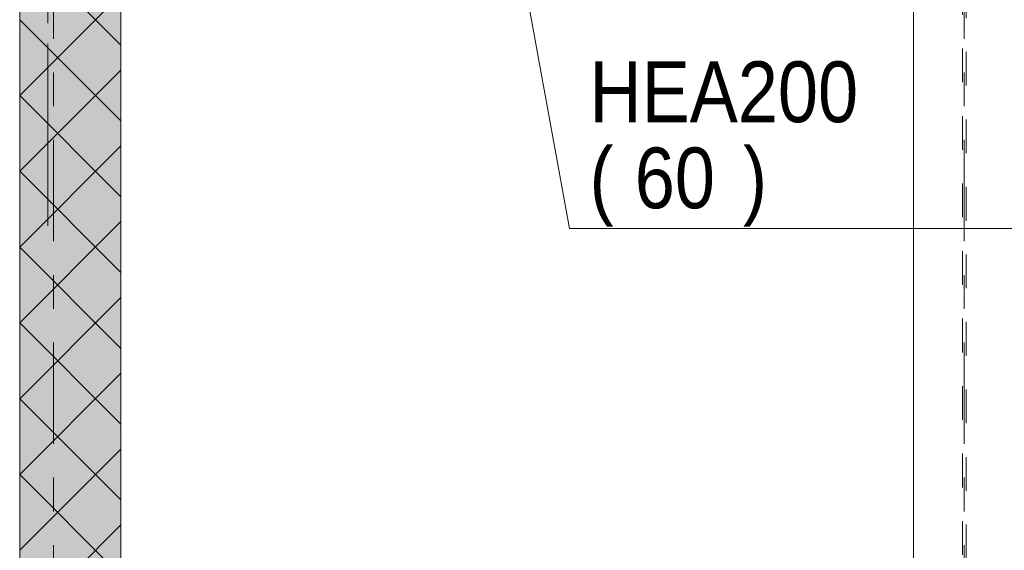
# Model space of a CAD drawing. Header units: millimetres. Extents: x -923 to -82, y -1402 to -808.
# Tile 78 of 109: x -388 to -359, y -966 to -950. Entities that reach past the tile are written whole.
import ezdxf

# ---------------------------------------------------------------- set-up
doc = ezdxf.new("R2010")
doc.units = ezdxf.units.MM
for name, pattern in [('XKITLINE00', [0]), ('XKITLINE01', [4, 1, -1, 1, -1]), ('XKITLINE03', [6, 3, -1, 1, -1])]:
    doc.linetypes.add(name, pattern=pattern)
for name, color, linetype, lineweight in [('Onderdeel', 2, 'Continuous', 0), ('Onderdeel label', 2, 'Continuous', 0), ('Stramien', 4, 'Continuous', 0)]:
    doc.layers.add(name, color=color, linetype=linetype, lineweight=lineweight)
doc.styles.add('ARIAL', font='arial.ttf')

msp = doc.modelspace()

# ---------------------------------------------------------------- hatches: boundary and pattern name
at = {"layer": 'Onderdeel'}
msp.add_hatch(color=256, dxfattribs=at).paths.add_polyline_path([(-388.083, -986.314), (-388.083, -857.914), (-385.083, -857.914), (-385.083, -986.314)], flags=17)

# ---------------------------------------------------------------- linework, layer by layer
at = {"layer": 'Onderdeel', "linetype": 'XKITLINE00', "lineweight": 0}
for p, q in [((-388.083, -857.914), (-388.083, -986.314)), ((-385.083, -857.914), (-385.083, -986.314)), ((-361.583, -945.314), (-361.583, -985.814)), ((-385.083, -950.716), (-388.083, -947.716)), ((-388.083, -952.206), (-385.083, -949.206)), ((-385.083, -952.961), (-388.083, -949.961)), ((-388.083, -954.451), (-385.083, -951.451)), ((-385.083, -955.206), (-388.083, -952.206)), ((-388.083, -956.696), (-385.083, -953.696)), ((-385.083, -957.451), (-388.083, -954.451)), ((-388.083, -958.941), (-385.083, -955.941)), ((-385.083, -959.696), (-388.083, -956.696)), ((-388.083, -961.186), (-385.083, -958.186)), ((-385.083, -961.941), (-388.083, -958.941)), ((-388.083, -963.432), (-385.083, -960.432)), ((-385.083, -964.186), (-388.083, -961.186)), ((-388.083, -965.677), (-385.083, -962.677)), ((-385.083, -966.432), (-388.083, -963.432)), ((-388.083, -967.922), (-385.083, -964.922))]:
    msp.add_line(p, q, dxfattribs=at)
at = {"layer": 'Onderdeel', "linetype": 'XKITLINE01', "lineweight": 0}
for p, q in [((-360.138, -874.814), (-360.138, -985.914)), ((-360.028, -985.914), (-360.028, -874.814))]:
    msp.add_line(p, q, dxfattribs=at)
at = {"layer": 'Onderdeel', "linetype": 'XKITLINE03', "lineweight": 0}
for p, q in [((-387.253, -944.664), (-387.253, -954.664)), ((-387.253, -947.064), (-387.253, -957.064))]:
    msp.add_line(p, q, dxfattribs=at)
at = {"layer": 'Onderdeel label', "linetype": 'XKITLINE00', "lineweight": 0}
for p, q in [((-373.834, -944.917), (-371.789, -956.147)), ((-371.789, -956.147), (-355.357, -956.147))]:
    msp.add_line(p, q, dxfattribs=at)
at = {"layer": 'Stramien', "linetype": 'XKITLINE03', "lineweight": 0}
for p, q in [((-387.083, -1064.523), (-387.083, -840.314)), ((-360.083, -1064.523), (-360.083, -840.314))]:
    msp.add_line(p, q, dxfattribs=at)

# ---------------------------------------------------------------- texts
at = {"layer": 'Onderdeel label', "style": 'ARIAL', "width": 0.85}
for s, p in [('HEA200', (-371.189, -952.997)), ('(', (-371.189, -955.547)), (')', (-366.64, -955.547)), ('60', (-369.85, -955.547))]:
    msp.add_text(s, height=1.8, dxfattribs=at).set_placement(p)

doc.saveas('drawing.dxf')
